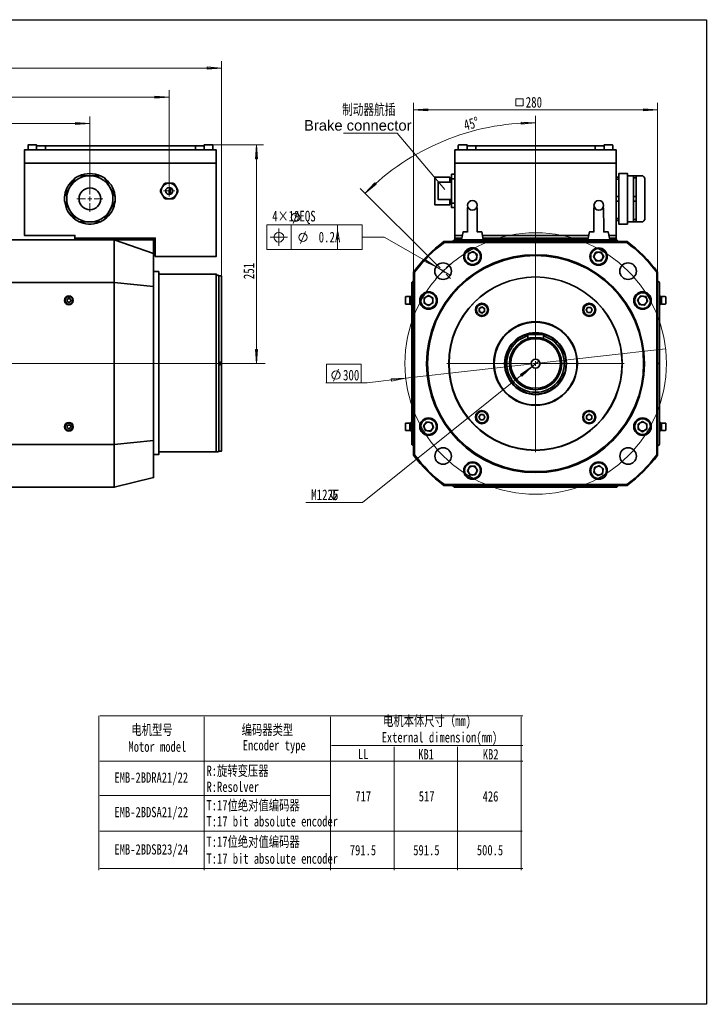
# Model space of a CAD drawing. Header units: millimetres. Extents: x 0 to 16.2, y 0 to 11.1.
# Tile 2 of 2: x 8.5 to 16.2, y 0 to 11.1. Entities that reach past the tile are written whole.
import ezdxf

# ---------------------------------------------------------------- set-up
doc = ezdxf.new("R2010")
doc.units = ezdxf.units.MM
doc.styles.add('PDF Helvetica', font='arial.ttf')
doc.styles.add('PDF HYSWLongFangSong', font='hyswlongfangsong.ttf')
doc.styles.add('PDF 汉仪长仿宋体', font='hyswlongfangsong.ttf')

msp = doc.modelspace()

# ---------------------------------------------------------------- linework, layer by layer
for p, q in [((0, 11.113), (16.215, 11.113)), ((16.215, 11.113), (16.215, -0.004)), ((16.215, -0.004), (0, -0.004))]:
    msp.add_line(p, q)
at = {"color": 7, "lineweight": 18}
for points in [[(2.951, 10.567), (10.742, 10.567)], [(10.742, 8.219), (10.742, 10.646)], [(2.951, 10.239), (4.329, 10.239), (10.151, 10.239)], [(10.151, 9.243), (10.151, 10.318)], [(12.908, 8.264), (12.908, 10.174)], [(15.665, 8.264), (15.665, 10.174)], [(9.256, 9.237), (9.256, 10.019)], [(15.665, 10.094), (12.908, 10.094)], [(14.287, 8.232), (14.287, 10.028)], [(9.256, 9.94), (4.329, 9.94), (3.914, 9.94)], [(12.118, 9.831), (12.724, 9.831), (13.263, 9.197)], [(10.636, 9.701), (11.214, 9.701)], [(11.135, 7.231), (11.135, 9.701)], [(9.256, 9.14), (9.256, 9.239)], [(10.151, 9.229), (10.151, 9.244)], [(10.102, 9.18), (10.087, 9.18)], [(10.126, 9.179), (10.151, 9.179), (10.151, 9.204)], [(10.175, 9.179), (10.151, 9.179), (10.151, 9.154)], [(10.151, 9.131), (10.151, 9.116)], [(10.201, 9.18), (10.215, 9.18)], [(13.16, 8.358), (12.308, 9.208)], [(9.207, 9.091), (9.108, 9.091)], [(9.231, 9.09), (9.256, 9.09), (9.256, 9.115)], [(9.279, 9.09), (9.256, 9.09), (9.256, 9.065)], [(9.256, 9.042), (9.256, 8.944)], [(9.305, 9.091), (9.403, 9.091)], [(11.55, 8.813), (11.604, 8.949)], [(12.328, 8.796), (11.253, 8.796), (11.253, 8.519), (12.328, 8.519)], [(12.051, 8.796), (12.051, 8.519)], [(12.051, 8.796), (12.051, 8.519)], [(12.328, 8.796), (12.328, 8.519)], [(11.389, 8.561), (11.389, 8.756)], [(11.635, 8.587), (11.688, 8.721)], [(11.292, 8.658), (11.486, 8.658)], [(13.324, 8.228), (13.163, 8.321), (12.578, 8.658), (12.328, 8.658)], [(13.209, 8.31), (13.16, 8.358)], [(13.278, 8.31), (13.327, 8.358)], [(13.209, 8.24), (13.16, 8.191)], [(13.225, 8.257), (13.243, 8.274), (13.225, 8.292)], [(13.26, 8.292), (13.243, 8.274), (13.26, 8.257)], [(13.278, 8.24), (13.327, 8.191)], [(14.287, 7.28), (14.287, 8.232)], [(15.754, 7.397), (12.819, 7.064), (12.387, 7.014), (11.921, 7.014)], [(2.632, 7.231), (11.235, 7.231)], [(14.326, 7.261), (14.247, 7.199), (12.335, 5.662), (11.693, 5.662)], [(14.238, 7.231), (13.286, 7.231)], [(14.263, 7.231), (14.287, 7.231), (14.287, 7.256)], [(14.311, 7.231), (14.287, 7.231), (14.287, 7.206)], [(14.337, 7.231), (15.289, 7.231)], [(12.007, 7.032), (12.061, 7.168)], [(14.287, 7.182), (14.287, 6.23)], [(11.953, 5.8), (12.062, 5.8)], [(12.008, 5.8), (12.008, 5.69), (11.967, 5.757)], [(12.049, 5.757), (12.008, 5.69)]]:
    msp.add_lwpolyline(points, dxfattribs=at)
for points in [[(10.742, 10.567), (10.581, 10.556), (10.581, 10.579)], [(10.151, 10.239), (9.99, 10.228), (9.99, 10.251)], [(14.146, 10.139), (14.146, 10.221), (14.064, 10.221), (14.064, 10.139)], [(12.908, 10.094), (13.069, 10.107), (13.069, 10.083)], [(15.665, 10.094), (15.504, 10.083), (15.504, 10.107)], [(9.256, 9.94), (9.094, 9.928), (9.094, 9.951)], [(14.287, 9.949), (14.126, 9.932), (14.126, 9.956)], [(11.135, 9.701), (11.147, 9.54), (11.124, 9.54)], [(12.364, 9.153), (12.474, 9.272), (12.489, 9.254)], [(11.529, 8.519), (11.529, 8.796), (11.253, 8.796), (11.253, 8.519)], [(12.328, 8.519), (12.328, 8.796)], [(13.163, 8.321), (13.029, 8.411), (13.017, 8.392)], [(11.135, 7.231), (11.124, 7.39), (11.147, 7.39)], [(11.928, 7.014), (11.928, 7.225), (12.317, 7.225), (12.317, 7.014)], [(14.247, 7.199), (14.115, 7.107), (14.131, 7.089)], [(12.819, 7.064), (12.658, 7.057), (12.661, 7.033)]]:
    msp.add_lwpolyline(points, close=True, dxfattribs=at)
at = {"color": 7, "lineweight": 35}
for points in [[(8.753, 9.69), (8.654, 9.69), (8.654, 9.642), (8.654, 9.693), (8.654, 9.694), (8.654, 9.696), (8.653, 9.697), (8.653, 9.699), (8.651, 9.7), (8.65, 9.7), (8.649, 9.7), (8.647, 9.701), (8.644, 9.701), (8.637, 9.701), (8.628, 9.701), (8.617, 9.701), (8.604, 9.701), (8.592, 9.701), (8.581, 9.701), (8.572, 9.701), (8.565, 9.701), (8.564, 9.701), (8.562, 9.7), (8.561, 9.7), (8.56, 9.7), (8.558, 9.699), (8.557, 9.697), (8.557, 9.696), (8.557, 9.694), (8.557, 9.693), (8.557, 9.642)], [(8.753, 9.642), (8.753, 9.69), (10.446, 9.69)], [(10.446, 9.642), (10.446, 9.69), (10.544, 9.69), (10.544, 9.642), (10.544, 9.693), (10.544, 9.694), (10.544, 9.696), (10.546, 9.697), (10.547, 9.699), (10.547, 9.7), (10.549, 9.7), (10.55, 9.7), (10.551, 9.701), (10.553, 9.701), (10.558, 9.701), (10.567, 9.701), (10.578, 9.701), (10.589, 9.701), (10.601, 9.701), (10.614, 9.701), (10.624, 9.701), (10.631, 9.701), (10.635, 9.701), (10.636, 9.701), (10.637, 9.7), (10.639, 9.7), (10.64, 9.7), (10.64, 9.699), (10.642, 9.697), (10.642, 9.696), (10.643, 9.694), (10.643, 9.693), (10.643, 9.642)], [(13.613, 9.69), (13.514, 9.69), (13.514, 9.642), (13.514, 9.693), (13.514, 9.694), (13.514, 9.696), (13.513, 9.697), (13.513, 9.699), (13.511, 9.7), (13.51, 9.7), (13.508, 9.7), (13.507, 9.701), (13.503, 9.701), (13.496, 9.701), (13.486, 9.701), (13.475, 9.701), (13.463, 9.701), (13.45, 9.701), (13.439, 9.701), (13.431, 9.701), (13.425, 9.701), (13.424, 9.701), (13.422, 9.7), (13.421, 9.7), (13.419, 9.7), (13.418, 9.699), (13.417, 9.697), (13.417, 9.696), (13.415, 9.694), (13.415, 9.693), (13.415, 9.642)], [(14.961, 9.642), (14.961, 9.69), (13.613, 9.69), (13.613, 9.642)], [(15.158, 9.642), (15.158, 9.693), (15.158, 9.694), (15.157, 9.696), (15.157, 9.697), (15.156, 9.699), (15.154, 9.7), (15.153, 9.7), (15.151, 9.7), (15.15, 9.701), (15.149, 9.701), (15.142, 9.701), (15.133, 9.701), (15.122, 9.701), (15.11, 9.701), (15.097, 9.701), (15.086, 9.701), (15.076, 9.701), (15.071, 9.701), (15.067, 9.701), (15.065, 9.7), (15.064, 9.7), (15.063, 9.7), (15.061, 9.699), (15.061, 9.697), (15.06, 9.696), (15.06, 9.694), (15.06, 9.693), (15.06, 9.642), (15.06, 9.69), (14.961, 9.69)], [(15.114, 8.678), (15.178, 8.678), (15.182, 8.678), (15.185, 8.678), (15.189, 8.678), (15.192, 8.678), (15.194, 8.678), (15.196, 8.678), (15.197, 8.678), (15.197, 9.494), (15.196, 9.494), (15.194, 9.494), (15.192, 9.494), (15.189, 9.494), (15.185, 9.494), (15.182, 9.494), (15.178, 9.494), (13.396, 9.494), (13.392, 9.494), (13.389, 9.494), (13.385, 9.494), (13.382, 9.494), (13.379, 9.494), (13.378, 9.494), (13.376, 9.494), (13.376, 9.543), (13.376, 9.642), (13.378, 9.642), (13.379, 9.642), (13.382, 9.642), (13.385, 9.642), (13.389, 9.642), (13.392, 9.642), (13.396, 9.642), (15.178, 9.642), (15.182, 9.642), (15.185, 9.642), (15.189, 9.642), (15.192, 9.642), (15.194, 9.642), (15.196, 9.642), (15.197, 9.642), (15.197, 9.543), (15.197, 9.494), (15.196, 9.494), (15.194, 9.494), (15.192, 9.494), (15.189, 9.494), (15.185, 9.494), (15.182, 9.494), (15.178, 9.494), (13.396, 9.494), (13.392, 9.494), (13.389, 9.494), (13.385, 9.494), (13.382, 9.494), (13.379, 9.494), (13.378, 9.494), (13.376, 9.494), (13.376, 8.678), (13.378, 8.678), (13.379, 8.678), (13.382, 8.678), (13.385, 8.678), (13.389, 8.678), (13.392, 8.678), (13.396, 8.678), (13.46, 8.678)], [(9.371, 9.351), (9.347, 9.361), (9.318, 9.369), (9.286, 9.374), (9.256, 9.376), (9.224, 9.374), (9.193, 9.369), (9.162, 9.361), (9.139, 9.351)], [(13.376, 8.992), (13.338, 8.992), (13.338, 8.993), (13.338, 8.994), (13.338, 8.997), (13.338, 9), (13.338, 9.004), (13.338, 9.007), (13.338, 9.011), (13.338, 9.042), (13.338, 9.043), (13.338, 9.044), (13.338, 9.047), (13.338, 9.05), (13.338, 9.053), (13.338, 9.057), (13.338, 9.061), (13.338, 9.297), (13.338, 9.301), (13.338, 9.304), (13.338, 9.308), (13.338, 9.311), (13.338, 9.314), (13.338, 9.315), (13.338, 9.317), (13.338, 9.347), (13.338, 9.351), (13.338, 9.354), (13.338, 9.358), (13.338, 9.361), (13.338, 9.364), (13.338, 9.365), (13.338, 9.367), (13.376, 9.367)], [(15.325, 8.829), (15.394, 8.829), (15.424, 8.829), (15.483, 8.829), (15.497, 8.832), (15.511, 8.842), (15.519, 8.856), (15.522, 8.871), (15.522, 8.881), (15.522, 8.89), (15.522, 8.903), (15.522, 8.918), (15.522, 8.936), (15.522, 8.957), (15.522, 8.979), (15.522, 9.004), (15.522, 9.031), (15.522, 9.057), (15.522, 9.083), (15.522, 9.108), (15.522, 9.133), (15.522, 9.156), (15.522, 9.178), (15.522, 9.214), (15.522, 9.243), (15.522, 9.265), (15.522, 9.282), (15.522, 9.296), (15.522, 9.306), (15.522, 9.311), (15.522, 9.31), (15.519, 9.325), (15.511, 9.339), (15.497, 9.349), (15.483, 9.351), (15.424, 9.351), (15.394, 9.351), (15.325, 9.351)], [(15.394, 9.326), (15.394, 9.351)], [(15.424, 9.326), (15.424, 9.351)], [(9.087, 9.321), (9.079, 9.315), (9.056, 9.294), (9.035, 9.272), (9.017, 9.247), (9, 9.219), (8.987, 9.19), (8.978, 9.161), (8.972, 9.129), (8.971, 9.121)], [(9.539, 9.121), (9.537, 9.129), (9.532, 9.161), (9.522, 9.19), (9.51, 9.219), (9.494, 9.247), (9.475, 9.272), (9.454, 9.294), (9.431, 9.315), (9.424, 9.321)], [(13.318, 9.278), (13.318, 9.293), (13.318, 9.308), (13.318, 9.319), (13.318, 9.328), (13.318, 9.333), (13.318, 9.335), (13.15, 9.335), (13.15, 9.333), (13.15, 9.328), (13.15, 9.319), (13.15, 9.308), (13.15, 9.293), (13.15, 9.276), (13.15, 9.257), (13.15, 9.236), (13.15, 9.214), (13.15, 9.19), (13.15, 9.168), (13.15, 9.144), (13.15, 9.122), (13.15, 9.101), (13.15, 9.082), (13.15, 9.064), (13.15, 9.05), (13.15, 9.039), (13.15, 9.029), (13.15, 9.025), (13.15, 9.022), (13.318, 9.022), (13.318, 9.025), (13.318, 9.029), (13.318, 9.039), (13.318, 9.05), (13.318, 9.064), (13.318, 9.081)], [(13.338, 9.278), (13.189, 9.278), (13.189, 9.274), (13.189, 9.267), (13.189, 9.257), (13.189, 9.243), (13.189, 9.228), (13.189, 9.211), (13.189, 9.193), (13.189, 9.175), (13.189, 9.156), (13.189, 9.139), (13.189, 9.122), (13.189, 9.108), (13.189, 9.096), (13.189, 9.087), (13.189, 9.082), (13.189, 9.081), (13.338, 9.081)], [(13.338, 9.326), (13.318, 9.326)], [(13.376, 9.317), (13.338, 9.317)], [(15.226, 9.336), (15.197, 9.336)], [(15.226, 9.311), (15.197, 9.311)], [(10.156, 9.218), (10.153, 9.207), (10.151, 9.185), (10.151, 9.162), (10.156, 9.14)], [(10.16, 9.218), (10.156, 9.201), (10.154, 9.179), (10.156, 9.157), (10.16, 9.14)], [(10.169, 9.144), (10.169, 9.146), (10.167, 9.168), (10.167, 9.19), (10.169, 9.211), (10.169, 9.214)], [(15.226, 9.117), (15.197, 9.117)], [(15.424, 9.117), (15.424, 9.065), (15.394, 9.065), (15.394, 9.117)], [(8.971, 9.061), (8.975, 9.036), (8.983, 9.006), (8.993, 8.976), (9.008, 8.947), (9.025, 8.921), (9.044, 8.897), (9.068, 8.875), (9.087, 8.86)], [(9.424, 8.86), (9.443, 8.875), (9.465, 8.897), (9.485, 8.921), (9.503, 8.947), (9.517, 8.976), (9.528, 9.006), (9.535, 9.036), (9.539, 9.061)], [(13.318, 9.032), (13.338, 9.032)], [(13.376, 9.042), (13.338, 9.042)], [(15.197, 9.065), (15.226, 9.065)], [(15.394, 9.065), (15.394, 8.96), (15.394, 8.856), (15.424, 8.856), (15.424, 8.96), (15.424, 9.065)], [(13.521, 8.996), (13.519, 8.994), (13.519, 8.987), (13.519, 8.975), (13.519, 8.961), (13.519, 8.947), (13.519, 8.933), (13.519, 8.919), (13.519, 8.892), (13.519, 8.86), (13.518, 8.829), (13.518, 8.799), (13.518, 8.769), (13.517, 8.74), (13.517, 8.726), (13.517, 8.715)], [(13.628, 8.943), (13.628, 8.958), (13.628, 8.971), (13.628, 8.979), (13.626, 8.986), (13.626, 8.989)], [(13.679, 8.717), (13.676, 8.717), (13.669, 8.717), (13.658, 8.717), (13.643, 8.717), (13.638, 8.717), (13.632, 8.717), (13.629, 8.717), (13.629, 8.725), (13.629, 8.739), (13.629, 8.753), (13.629, 8.767), (13.628, 8.794), (13.628, 8.825), (13.628, 8.857), (13.628, 8.886), (13.628, 8.915), (13.628, 8.943), (13.628, 8.957), (13.628, 8.968), (13.628, 8.972), (13.626, 8.974)], [(14.947, 8.996), (14.947, 8.994), (14.946, 8.987), (14.946, 8.975), (14.946, 8.961), (14.946, 8.947), (14.946, 8.933), (14.946, 8.919), (14.946, 8.892), (14.946, 8.86), (14.946, 8.829), (14.946, 8.799), (14.944, 8.769), (14.944, 8.74), (14.944, 8.726), (14.944, 8.715)], [(15.054, 8.943), (15.054, 8.958), (15.054, 8.971), (15.054, 8.979), (15.054, 8.986), (15.053, 8.989)], [(15.107, 8.717), (15.104, 8.717), (15.097, 8.717), (15.086, 8.717), (15.071, 8.717), (15.065, 8.717), (15.058, 8.717), (15.057, 8.717), (15.057, 8.725), (15.057, 8.739), (15.056, 8.753), (15.056, 8.767), (15.056, 8.794), (15.056, 8.825), (15.056, 8.857), (15.054, 8.886), (15.054, 8.915), (15.054, 8.943), (15.054, 8.957), (15.054, 8.968), (15.054, 8.972), (15.054, 8.974), (15.053, 8.974)], [(9.139, 8.829), (9.147, 8.826), (9.178, 8.815), (9.208, 8.808), (9.239, 8.806), (9.271, 8.806), (9.301, 8.808), (9.333, 8.815), (9.362, 8.826), (9.371, 8.829)], [(13.628, 8.828), (13.628, 8.838)], [(15.056, 8.828), (15.056, 8.838)], [(15.226, 8.869), (15.197, 8.869)], [(15.197, 8.844), (15.226, 8.844)], [(15.394, 8.829), (15.394, 8.856)], [(15.424, 8.829), (15.424, 8.856)], [(13.376, 8.678), (13.376, 8.647), (13.454, 8.647), (13.396, 8.647)], [(13.517, 8.721), (13.468, 8.717), (13.45, 8.631), (13.45, 8.629), (13.451, 8.629), (13.451, 8.628), (13.453, 8.628)], [(13.468, 8.717), (13.469, 8.717), (13.476, 8.717), (13.489, 8.717), (13.503, 8.717), (13.506, 8.717), (13.511, 8.717)], [(13.514, 8.717), (13.517, 8.717)], [(13.694, 8.628), (13.696, 8.628), (13.696, 8.629), (13.696, 8.631), (13.679, 8.717), (13.629, 8.721)], [(13.688, 8.678), (14.886, 8.678)], [(14.944, 8.721), (14.894, 8.717), (14.878, 8.631), (14.878, 8.629), (14.878, 8.628), (14.879, 8.628), (14.881, 8.628)], [(14.894, 8.717), (14.897, 8.717), (14.904, 8.717), (14.915, 8.717), (14.931, 8.717), (14.933, 8.717), (14.938, 8.717)], [(14.942, 8.717), (14.944, 8.717)], [(15.121, 8.628), (15.122, 8.628), (15.122, 8.629), (15.124, 8.629), (15.124, 8.631), (15.107, 8.717), (15.057, 8.721)], [(15.178, 8.647), (15.119, 8.647), (15.197, 8.647), (15.197, 8.678)], [(9.993, 8.628), (9.992, 8.628), (9.99, 8.628), (9.987, 8.628), (9.985, 8.628), (9.981, 8.628), (9.978, 8.628), (9.974, 8.628), (9.531, 8.628), (8.187, 8.628), (8.187, 8.146), (8.187, 6.315), (8.187, 5.833), (5.235, 5.833), (5.235, 6.317)], [(8.187, 6.315), (9.531, 6.315), (9.531, 8.146), (9.974, 8.1), (9.974, 8.472), (9.531, 8.628), (9.531, 8.146), (8.187, 8.146)], [(9.087, 8.647), (9.087, 8.628)], [(9.974, 8.647), (9.107, 8.647)], [(9.974, 8.472), (9.974, 8.628)], [(13.257, 8.599), (13.253, 8.608), (13.206, 8.571), (13.158, 8.532), (13.113, 8.49), (13.069, 8.449), (13.026, 8.404), (12.986, 8.358), (12.946, 8.313), (12.908, 8.264), (12.919, 8.261)], [(13.253, 8.608), (15.321, 8.608)], [(13.354, 8.608), (13.374, 8.628), (13.371, 8.628), (13.351, 8.608)], [(15.222, 8.608), (15.203, 8.628), (15.2, 8.628), (13.374, 8.628)], [(13.376, 8.647), (13.376, 8.628)], [(13.918, 8.608), (13.917, 8.608)], [(14.067, 8.608), (14.065, 8.608)], [(14.508, 8.608), (14.508, 8.608)], [(14.657, 8.608), (14.656, 8.608)], [(15.197, 8.647), (15.197, 8.628)], [(15.2, 8.628), (15.219, 8.608)], [(15.317, 8.599), (15.321, 8.608), (15.368, 8.571), (15.415, 8.532), (15.461, 8.49), (15.504, 8.449), (15.547, 8.404), (15.588, 8.358), (15.628, 8.313), (15.665, 8.264), (15.656, 8.261)], [(9.974, 6.203), (10.033, 6.203), (10.033, 6.204), (10.033, 6.208), (10.033, 6.213), (10.033, 6.306), (10.033, 6.31), (10.033, 6.315), (10.033, 6.324), (10.033, 6.333), (10.033, 6.346), (10.033, 6.358), (10.033, 6.374), (10.033, 6.389), (10.033, 7.083), (10.033, 7.119), (10.033, 7.156), (10.033, 7.192), (10.033, 7.229), (10.033, 7.265), (10.033, 7.301), (10.033, 7.339), (10.033, 7.375), (10.033, 8.071), (10.033, 8.086), (10.033, 8.1), (10.033, 8.114), (10.033, 8.126), (10.033, 8.136), (10.033, 8.144), (10.033, 8.151), (10.033, 8.154), (10.033, 8.258), (10.033, 8.263), (10.033, 8.267), (10.033, 8.268), (10.033, 8.269), (9.974, 8.269)], [(10.033, 6.232), (10.682, 6.232), (10.682, 6.233), (10.682, 6.236), (10.682, 6.244), (10.682, 6.256), (10.682, 6.269), (10.682, 6.286), (10.682, 6.307), (10.682, 6.331), (10.682, 6.358), (10.682, 6.389), (10.682, 6.421), (10.682, 6.457), (10.682, 6.496), (10.682, 6.538), (10.682, 6.581), (10.682, 6.626), (10.682, 6.674), (10.682, 6.724), (10.682, 6.775), (10.682, 6.828), (10.682, 6.883), (10.682, 6.939), (10.682, 6.996), (10.682, 7.053), (10.682, 7.111), (10.682, 7.169), (10.682, 7.229), (10.682, 7.288), (10.682, 7.347), (10.682, 7.406), (10.682, 7.463), (10.682, 7.519), (10.682, 7.576), (10.682, 7.631), (10.682, 7.685), (10.682, 7.736), (10.682, 7.786), (10.682, 7.835), (10.682, 7.881), (10.682, 7.925), (10.682, 7.967), (10.682, 8.006), (10.682, 8.042), (10.682, 8.076), (10.682, 8.107), (10.682, 8.135), (10.682, 8.16), (10.682, 8.181), (10.682, 8.199), (10.682, 8.214), (10.682, 8.226), (10.682, 8.233), (10.682, 8.239), (10.682, 8.24), (10.033, 8.24)], [(10.699, 8.229), (10.693, 8.229), (10.687, 8.225), (10.683, 8.221), (10.682, 8.214)], [(10.696, 6.232), (10.701, 6.232), (10.707, 6.235), (10.711, 6.24), (10.711, 6.246), (10.711, 6.242), (10.712, 6.242), (10.717, 6.242), (10.721, 6.242), (10.726, 6.242), (10.732, 6.242), (10.737, 6.242), (10.74, 6.242), (10.742, 6.242), (10.742, 7.231), (10.742, 8.219), (10.74, 8.219), (10.737, 8.219), (10.732, 8.219), (10.726, 8.219), (10.721, 8.219), (10.717, 8.219), (10.712, 8.219), (10.711, 8.219), (10.711, 8.214), (10.711, 8.221), (10.707, 8.225), (10.701, 8.229), (10.696, 8.229)], [(12.908, 6.197), (12.908, 8.264)], [(15.665, 8.264), (15.665, 6.197)], [(10.711, 6.246), (10.711, 6.247), (10.711, 6.253), (10.711, 6.263), (10.711, 6.275), (10.711, 6.29), (10.711, 6.31), (10.711, 6.333), (10.711, 6.358), (10.711, 6.388), (10.711, 6.421), (10.711, 6.456), (10.711, 6.493), (10.711, 6.535), (10.711, 6.578), (10.711, 6.624), (10.711, 6.671), (10.711, 6.721), (10.711, 6.772), (10.711, 6.826), (10.711, 6.882), (10.711, 6.938), (10.711, 6.994), (10.711, 7.053), (10.711, 7.111), (10.711, 7.171), (10.711, 7.231), (10.711, 7.29), (10.711, 7.349), (10.711, 7.408), (10.711, 7.465), (10.711, 7.524), (10.711, 7.579), (10.711, 7.635), (10.711, 7.688), (10.711, 7.739), (10.711, 7.789), (10.711, 7.838), (10.711, 7.883), (10.711, 7.926), (10.711, 7.967), (10.711, 8.006), (10.711, 8.04), (10.711, 8.072), (10.711, 8.101), (10.711, 8.128), (10.711, 8.15), (10.711, 8.169), (10.711, 8.186), (10.711, 8.199), (10.711, 8.207), (10.711, 8.213), (10.711, 8.214)], [(12.908, 8.165), (12.889, 8.146), (12.889, 8.143), (12.889, 7.231), (12.908, 7.231), (12.889, 7.231), (12.889, 6.317)], [(12.889, 8.143), (12.908, 8.163)], [(15.665, 8.163), (15.685, 8.143), (15.685, 8.146), (15.665, 8.165)], [(15.685, 8.143), (15.685, 7.231), (15.665, 7.231), (15.685, 7.231), (15.685, 6.317)], [(8.187, 5.833), (9.531, 5.833), (9.531, 6.315), (9.974, 6.361), (9.974, 8.1)], [(12.879, 7.983), (12.867, 7.983)], [(12.867, 7.904), (12.879, 7.904)], [(12.889, 7.993), (12.879, 7.993), (12.879, 7.989), (12.879, 7.983), (12.879, 7.974), (12.879, 7.961), (12.879, 7.949), (12.879, 7.935), (12.879, 7.922), (12.879, 7.911), (12.879, 7.903), (12.879, 7.897), (12.879, 7.894), (12.889, 7.894)], [(15.685, 7.894), (15.694, 7.894), (15.694, 7.896), (15.694, 7.899), (15.694, 7.907), (15.694, 7.917), (15.694, 7.929), (15.694, 7.942), (15.694, 7.956), (15.694, 7.968), (15.694, 7.978), (15.694, 7.986), (15.694, 7.992), (15.694, 7.993), (15.685, 7.993)], [(15.707, 7.983), (15.694, 7.983)], [(15.694, 7.904), (15.707, 7.904)], [(12.908, 7.6), (12.908, 7.599)], [(14.199, 7.56), (14.204, 7.565), (14.206, 7.565), (14.211, 7.565), (14.219, 7.565), (14.232, 7.565), (14.246, 7.565), (14.261, 7.565), (14.278, 7.565), (14.296, 7.565), (14.313, 7.565), (14.328, 7.565), (14.342, 7.565), (14.354, 7.565), (14.363, 7.565), (14.368, 7.565), (14.369, 7.565), (14.375, 7.56)], [(14.375, 7.513), (14.375, 7.56), (14.374, 7.56), (14.368, 7.56), (14.358, 7.56), (14.346, 7.56), (14.331, 7.56), (14.314, 7.56), (14.296, 7.56), (14.278, 7.56), (14.26, 7.56), (14.243, 7.56), (14.228, 7.56), (14.215, 7.56), (14.206, 7.56), (14.2, 7.56), (14.199, 7.56), (14.199, 7.513)], [(15.665, 7.599), (15.665, 7.6)], [(12.908, 7.453), (12.908, 7.451)], [(14.199, 7.543), (14.186, 7.539), (14.154, 7.526), (14.125, 7.511), (14.096, 7.493), (14.069, 7.472), (14.046, 7.447), (14.024, 7.421), (14.006, 7.393), (13.99, 7.363), (13.978, 7.331), (13.969, 7.297), (13.964, 7.264), (13.963, 7.231), (13.964, 7.196), (13.969, 7.163), (13.978, 7.131), (13.99, 7.099), (14.006, 7.068), (14.024, 7.039), (14.046, 7.013), (14.069, 6.989), (14.096, 6.968), (14.125, 6.949), (14.154, 6.933), (14.186, 6.921), (14.219, 6.913), (14.253, 6.907), (14.287, 6.906), (14.321, 6.907), (14.354, 6.913), (14.388, 6.921), (14.419, 6.933), (14.449, 6.949), (14.478, 6.968), (14.504, 6.989), (14.528, 7.013), (14.55, 7.039), (14.568, 7.068), (14.583, 7.099), (14.596, 7.131), (14.604, 7.163), (14.61, 7.196), (14.611, 7.231), (14.61, 7.264), (14.604, 7.297), (14.596, 7.331), (14.583, 7.363), (14.568, 7.393), (14.55, 7.421), (14.528, 7.447), (14.504, 7.472), (14.478, 7.493), (14.449, 7.511), (14.419, 7.526), (14.388, 7.539), (14.375, 7.543)], [(15.665, 7.451), (15.665, 7.453)], [(12.908, 7.01), (12.908, 7.008)], [(15.665, 7.008), (15.665, 7.01)], [(12.908, 6.861), (12.908, 6.861)], [(15.665, 6.861), (15.665, 6.861)], [(12.889, 6.565), (12.879, 6.565), (12.879, 6.561), (12.879, 6.554), (12.879, 6.544), (12.879, 6.532), (12.879, 6.519), (12.879, 6.506), (12.879, 6.493), (12.879, 6.482), (12.879, 6.474), (12.879, 6.469), (12.879, 6.468), (12.889, 6.468)], [(15.685, 6.468), (15.694, 6.468), (15.694, 6.471), (15.694, 6.478), (15.694, 6.488), (15.694, 6.499), (15.694, 6.513), (15.694, 6.525), (15.694, 6.539), (15.694, 6.55), (15.694, 6.558), (15.694, 6.564), (15.694, 6.565), (15.685, 6.565)], [(12.879, 6.556), (12.867, 6.556)], [(12.867, 6.478), (12.879, 6.478)], [(15.707, 6.556), (15.694, 6.556)], [(15.694, 6.478), (15.707, 6.478)], [(9.974, 6.361), (9.974, 5.943), (9.531, 5.833)], [(10.682, 6.246), (10.683, 6.24), (10.687, 6.235), (10.693, 6.232), (10.699, 6.232)], [(12.908, 6.297), (12.889, 6.317), (12.889, 6.315), (12.908, 6.296)], [(15.665, 6.296), (15.685, 6.315), (15.685, 6.317), (15.665, 6.297)], [(13.253, 5.853), (13.206, 5.89), (13.158, 5.929), (13.113, 5.969), (13.069, 6.013), (13.026, 6.057), (12.986, 6.101), (12.946, 6.149), (12.908, 6.197), (12.919, 6.2)], [(15.656, 6.2), (15.665, 6.197), (15.628, 6.149), (15.588, 6.101), (15.547, 6.057), (15.504, 6.013), (15.461, 5.969), (15.415, 5.929), (15.368, 5.89), (15.321, 5.853)], [(15.317, 5.863), (15.321, 5.853), (13.253, 5.853), (13.257, 5.863)], [(13.351, 5.853), (13.371, 5.833), (13.374, 5.833), (15.2, 5.833)], [(13.354, 5.853), (13.374, 5.833)], [(13.917, 5.853), (13.918, 5.853)], [(14.065, 5.853), (14.067, 5.853)], [(14.508, 5.853), (14.508, 5.853)], [(14.656, 5.853), (14.657, 5.853)], [(15.219, 5.853), (15.2, 5.833), (15.203, 5.833), (15.222, 5.853)]]:
    msp.add_lwpolyline(points, dxfattribs=at)
for points in [[(10.662, 8.44), (10.667, 8.44), (10.669, 8.44), (10.674, 8.44), (10.676, 8.44), (10.679, 8.44), (10.681, 8.44), (10.682, 8.44), (10.682, 9.494), (10.681, 9.494), (10.679, 9.494), (10.676, 9.494), (10.674, 9.494), (10.669, 9.494), (10.667, 9.494), (10.662, 9.494), (8.536, 9.494), (8.533, 9.494), (8.529, 9.494), (8.525, 9.494), (8.522, 9.494), (8.521, 9.494), (8.518, 9.494), (8.517, 9.494), (8.518, 9.494), (8.521, 9.494), (8.522, 9.494), (8.525, 9.494), (8.529, 9.494), (8.533, 9.494), (8.536, 9.494), (10.662, 9.494), (10.667, 9.494), (10.669, 9.494), (10.674, 9.494), (10.676, 9.494), (10.679, 9.494), (10.681, 9.494), (10.682, 9.494), (10.682, 9.543), (10.682, 9.642), (10.681, 9.642), (10.679, 9.642), (10.676, 9.642), (10.674, 9.642), (10.669, 9.642), (10.667, 9.642), (10.662, 9.642), (8.536, 9.642), (8.533, 9.642), (8.529, 9.642), (8.525, 9.642), (8.522, 9.642), (8.521, 9.642), (8.518, 9.642), (8.517, 9.642), (8.517, 9.543), (8.517, 9.494), (8.517, 8.678), (8.518, 8.678), (8.521, 8.678), (8.522, 8.678), (8.525, 8.678), (8.529, 8.678), (8.533, 8.678), (8.536, 8.678), (9.087, 8.678), (9.087, 8.647), (9.993, 8.647), (9.993, 8.44)], [(9.135, 9.351), (9.256, 9.351), (9.376, 9.351), (9.421, 9.326), (9.481, 9.221), (9.542, 9.117), (9.542, 9.065), (9.481, 8.96), (9.421, 8.856), (9.376, 8.829), (9.256, 8.829), (9.135, 8.829), (9.09, 8.856), (9.029, 8.96), (8.968, 9.065), (8.968, 9.117), (9.029, 9.221), (9.09, 9.326)], [(15.325, 8.806), (15.325, 8.808), (15.325, 8.815), (15.325, 8.826), (15.325, 8.839), (15.325, 8.856), (15.325, 8.875), (15.325, 8.897), (15.325, 8.921), (15.325, 8.947), (15.325, 8.976), (15.325, 9.006), (15.325, 9.036), (15.325, 9.067), (15.325, 9.099), (15.325, 9.129), (15.325, 9.161), (15.325, 9.19), (15.325, 9.219), (15.325, 9.247), (15.325, 9.272), (15.325, 9.294), (15.325, 9.315), (15.325, 9.333), (15.325, 9.349), (15.325, 9.361), (15.325, 9.369), (15.325, 9.374), (15.325, 9.376), (15.226, 9.376), (15.226, 9.374), (15.226, 9.369), (15.226, 9.361), (15.226, 9.349), (15.226, 9.333), (15.226, 9.315), (15.226, 9.294), (15.226, 9.272), (15.226, 9.247), (15.226, 9.219), (15.226, 9.19), (15.226, 9.161), (15.226, 9.129), (15.226, 9.099), (15.226, 9.067), (15.226, 9.036), (15.226, 9.006), (15.226, 8.976), (15.226, 8.947), (15.226, 8.921), (15.226, 8.897), (15.226, 8.875), (15.226, 8.856), (15.226, 8.839), (15.226, 8.826), (15.226, 8.815), (15.226, 8.808), (15.226, 8.806)], [(10.094, 9.26), (10.11, 9.268), (10.151, 9.268), (10.192, 9.268), (10.207, 9.26), (10.228, 9.224), (10.249, 9.188), (10.249, 9.171), (10.228, 9.135), (10.207, 9.099), (10.192, 9.09), (10.151, 9.09), (10.11, 9.09), (10.094, 9.099), (10.074, 9.135), (10.053, 9.171), (10.053, 9.188), (10.074, 9.224)], [(15.394, 9.326), (15.394, 9.221), (15.394, 9.117), (15.424, 9.117), (15.424, 9.221), (15.424, 9.326)], [(15.317, 5.863), (15.364, 5.899), (15.41, 5.938), (15.454, 5.978), (15.497, 6.019), (15.539, 6.063), (15.579, 6.107), (15.618, 6.153), (15.656, 6.2), (15.656, 8.261), (15.618, 8.308), (15.579, 8.354), (15.539, 8.399), (15.497, 8.442), (15.454, 8.483), (15.41, 8.524), (15.364, 8.561), (15.317, 8.599), (13.257, 8.599), (13.21, 8.561), (13.164, 8.524), (13.119, 8.483), (13.076, 8.442), (13.035, 8.399), (12.994, 8.354), (12.956, 8.308), (12.919, 8.261), (12.919, 6.2), (12.956, 6.153), (12.994, 6.107), (13.035, 6.063), (13.076, 6.019), (13.119, 5.978), (13.164, 5.938), (13.21, 5.899), (13.257, 5.863)], [(13.693, 8.647), (14.881, 8.647)], [(13.567, 8.382), (13.522, 8.418), (13.531, 8.474), (13.583, 8.494), (13.628, 8.46), (13.619, 8.404)], [(13.593, 8.393), (13.599, 8.396), (13.604, 8.4), (13.61, 8.404), (13.614, 8.408), (13.617, 8.414), (13.621, 8.419), (13.622, 8.425), (13.624, 8.432), (13.624, 8.439), (13.624, 8.444), (13.622, 8.451), (13.621, 8.457), (13.618, 8.463), (13.614, 8.468), (13.61, 8.474), (13.606, 8.478), (13.6, 8.481), (13.594, 8.483), (13.589, 8.486), (13.582, 8.488), (13.575, 8.488), (13.569, 8.488), (13.563, 8.486), (13.557, 8.485), (13.551, 8.482), (13.546, 8.478), (13.54, 8.474), (13.536, 8.469), (13.532, 8.464), (13.529, 8.458), (13.528, 8.451), (13.526, 8.446), (13.526, 8.439), (13.526, 8.433), (13.528, 8.426), (13.529, 8.421), (13.532, 8.415), (13.536, 8.41), (13.54, 8.404), (13.544, 8.4), (13.55, 8.396), (13.556, 8.393), (13.561, 8.392), (13.568, 8.39), (13.575, 8.389), (13.581, 8.39), (13.588, 8.392)], [(14.942, 8.438), (14.969, 8.488), (15.026, 8.489), (15.056, 8.44), (15.028, 8.39), (14.971, 8.389)], [(15.04, 8.464), (15.038, 8.469), (15.033, 8.474), (15.028, 8.478), (15.022, 8.482), (15.017, 8.485), (15.011, 8.486), (15.004, 8.488), (14.997, 8.488), (14.992, 8.488), (14.985, 8.486), (14.979, 8.483), (14.974, 8.481), (14.968, 8.478), (14.964, 8.474), (14.96, 8.468), (14.956, 8.463), (14.953, 8.457), (14.951, 8.45), (14.95, 8.444), (14.95, 8.438), (14.95, 8.432), (14.951, 8.425), (14.954, 8.419), (14.957, 8.414), (14.96, 8.408), (14.964, 8.403), (14.969, 8.399), (14.975, 8.396), (14.981, 8.393), (14.988, 8.392), (14.993, 8.39), (15, 8.389), (15.006, 8.39), (15.013, 8.392), (15.018, 8.393), (15.024, 8.397), (15.029, 8.4), (15.035, 8.404), (15.039, 8.41), (15.042, 8.415), (15.044, 8.421), (15.046, 8.426), (15.047, 8.433), (15.049, 8.44), (15.047, 8.446), (15.046, 8.453), (15.044, 8.458)], [(9.037, 7.957), (9.04, 7.935), (9.021, 7.921), (9, 7.931), (8.999, 7.953), (9.017, 7.967)], [(9.031, 7.928), (9.032, 7.929), (9.035, 7.932), (9.036, 7.933), (9.037, 7.936), (9.037, 7.939), (9.039, 7.94), (9.039, 7.943), (9.039, 7.946), (9.037, 7.949), (9.037, 7.951), (9.036, 7.953), (9.035, 7.956), (9.033, 7.957), (9.032, 7.96), (9.029, 7.961), (9.026, 7.963), (9.025, 7.963), (9.022, 7.964), (9.019, 7.964), (9.017, 7.964), (9.014, 7.963), (9.012, 7.963), (9.01, 7.961), (9.007, 7.96), (9.006, 7.958), (9.004, 7.957), (9.003, 7.954), (9.001, 7.951), (9, 7.95), (9, 7.947), (8.999, 7.944), (8.999, 7.942), (9, 7.939), (9, 7.938), (9.001, 7.935), (9.003, 7.932), (9.004, 7.931), (9.007, 7.929), (9.008, 7.928), (9.011, 7.926), (9.014, 7.925), (9.015, 7.925), (9.018, 7.924), (9.021, 7.924), (9.024, 7.925), (9.026, 7.925), (9.028, 7.926)], [(12.818, 7.979), (12.818, 7.975), (12.818, 7.968), (12.818, 7.96), (12.818, 7.949), (12.818, 7.938), (12.818, 7.926), (12.818, 7.918), (12.818, 7.911), (12.818, 7.908), (12.818, 7.907), (12.818, 7.906), (12.818, 7.904), (12.819, 7.904), (12.819, 7.903), (12.821, 7.903), (12.822, 7.903), (12.824, 7.901), (12.867, 7.901), (12.867, 7.903), (12.867, 7.907), (12.867, 7.914), (12.867, 7.925), (12.867, 7.936), (12.867, 7.949), (12.867, 7.961), (12.867, 7.971), (12.867, 7.979), (12.867, 7.985), (12.867, 7.986), (12.824, 7.986), (12.822, 7.986), (12.821, 7.985), (12.819, 7.985), (12.819, 7.983), (12.818, 7.983), (12.818, 7.982), (12.818, 7.981)], [(13.079, 7.885), (13.029, 7.913), (13.029, 7.969), (13.078, 7.999), (13.128, 7.971), (13.128, 7.915)], [(13.104, 7.9), (13.099, 7.897), (13.092, 7.894), (13.086, 7.893), (13.079, 7.893), (13.072, 7.893), (13.067, 7.894), (13.06, 7.896), (13.054, 7.899), (13.049, 7.903), (13.044, 7.907), (13.04, 7.911), (13.036, 7.917), (13.033, 7.922), (13.031, 7.929), (13.029, 7.935), (13.029, 7.942), (13.029, 7.947), (13.031, 7.954), (13.032, 7.96), (13.035, 7.967), (13.039, 7.971), (13.043, 7.976), (13.047, 7.981), (13.053, 7.985), (13.058, 7.988), (13.065, 7.989), (13.071, 7.99), (13.078, 7.992), (13.083, 7.992), (13.09, 7.99), (13.096, 7.988), (13.103, 7.985), (13.108, 7.982), (13.113, 7.978), (13.117, 7.972), (13.121, 7.968), (13.124, 7.961), (13.126, 7.956), (13.126, 7.95), (13.128, 7.943), (13.128, 7.936), (13.126, 7.931), (13.124, 7.924), (13.121, 7.918), (13.118, 7.913), (13.114, 7.908), (13.11, 7.904)], [(15.439, 7.95), (15.474, 7.994), (15.531, 7.988), (15.551, 7.935), (15.517, 7.889), (15.46, 7.897)], [(15.542, 7.961), (15.539, 7.967), (15.535, 7.972), (15.531, 7.976), (15.526, 7.981), (15.521, 7.985), (15.515, 7.988), (15.508, 7.989), (15.503, 7.99), (15.496, 7.992), (15.489, 7.992), (15.483, 7.99), (15.476, 7.988), (15.471, 7.985), (15.465, 7.982), (15.461, 7.978), (15.457, 7.972), (15.453, 7.967), (15.45, 7.961), (15.449, 7.956), (15.447, 7.949), (15.446, 7.943), (15.446, 7.936), (15.447, 7.931), (15.45, 7.924), (15.453, 7.918), (15.456, 7.913), (15.46, 7.908), (15.465, 7.903), (15.471, 7.9), (15.476, 7.897), (15.482, 7.894), (15.489, 7.893), (15.494, 7.893), (15.501, 7.893), (15.507, 7.894), (15.514, 7.896), (15.519, 7.899), (15.525, 7.903), (15.529, 7.907), (15.535, 7.911), (15.538, 7.917), (15.54, 7.922), (15.543, 7.929), (15.544, 7.935), (15.544, 7.942), (15.544, 7.949), (15.543, 7.954)], [(15.757, 7.908), (15.757, 7.911), (15.757, 7.918), (15.757, 7.926), (15.757, 7.938), (15.757, 7.949), (15.757, 7.96), (15.757, 7.968), (15.757, 7.975), (15.757, 7.979), (15.756, 7.981), (15.756, 7.982), (15.756, 7.983), (15.754, 7.983), (15.754, 7.985), (15.753, 7.985), (15.751, 7.986), (15.75, 7.986), (15.707, 7.986), (15.707, 7.982), (15.707, 7.976), (15.707, 7.967), (15.707, 7.956), (15.707, 7.943), (15.707, 7.931), (15.707, 7.919), (15.707, 7.91), (15.707, 7.904), (15.707, 7.903), (15.707, 7.901), (15.75, 7.901), (15.751, 7.903), (15.753, 7.903), (15.754, 7.903), (15.754, 7.904), (15.756, 7.904), (15.756, 7.906), (15.756, 7.907)], [(13.682, 7.869), (13.711, 7.853), (13.711, 7.818), (13.682, 7.801), (13.651, 7.818), (13.651, 7.853)], [(13.711, 7.836), (13.711, 7.84), (13.71, 7.843), (13.708, 7.847), (13.707, 7.85), (13.704, 7.854), (13.703, 7.857), (13.7, 7.86), (13.696, 7.861), (13.693, 7.863), (13.689, 7.864), (13.685, 7.865), (13.682, 7.865), (13.678, 7.865), (13.674, 7.864), (13.669, 7.863), (13.667, 7.861), (13.664, 7.86), (13.661, 7.857), (13.658, 7.854), (13.656, 7.85), (13.654, 7.847), (13.653, 7.843), (13.653, 7.84), (13.651, 7.836), (13.653, 7.832), (13.653, 7.828), (13.654, 7.825), (13.656, 7.821), (13.658, 7.818), (13.661, 7.815), (13.664, 7.813), (13.667, 7.81), (13.669, 7.808), (13.674, 7.807), (13.678, 7.807), (13.682, 7.807), (13.685, 7.807), (13.689, 7.807), (13.693, 7.808), (13.696, 7.81), (13.7, 7.813), (13.703, 7.815), (13.704, 7.818), (13.707, 7.821), (13.708, 7.825), (13.71, 7.828), (13.711, 7.832)], [(14.926, 7.836), (14.91, 7.807), (14.875, 7.807), (14.858, 7.836), (14.875, 7.865), (14.91, 7.865)], [(14.893, 7.807), (14.896, 7.807), (14.9, 7.807), (14.904, 7.808), (14.907, 7.81), (14.91, 7.813), (14.914, 7.815), (14.915, 7.818), (14.918, 7.821), (14.919, 7.825), (14.921, 7.828), (14.922, 7.832), (14.922, 7.836), (14.922, 7.84), (14.921, 7.843), (14.919, 7.847), (14.918, 7.85), (14.915, 7.854), (14.914, 7.857), (14.91, 7.86), (14.907, 7.861), (14.904, 7.863), (14.9, 7.864), (14.896, 7.865), (14.893, 7.865), (14.889, 7.865), (14.885, 7.864), (14.881, 7.863), (14.878, 7.861), (14.875, 7.86), (14.871, 7.857), (14.869, 7.854), (14.867, 7.85), (14.865, 7.847), (14.864, 7.843), (14.863, 7.84), (14.863, 7.836), (14.863, 7.832), (14.864, 7.828), (14.865, 7.825), (14.867, 7.821), (14.869, 7.818), (14.871, 7.815), (14.875, 7.813), (14.878, 7.81), (14.881, 7.808), (14.885, 7.807), (14.889, 7.807)], [(13.135, 6.51), (13.1, 6.465), (13.043, 6.474), (13.022, 6.526), (13.057, 6.571), (13.114, 6.563)], [(13.071, 6.469), (13.078, 6.469), (13.085, 6.469), (13.09, 6.471), (13.097, 6.472), (13.103, 6.475), (13.108, 6.479), (13.113, 6.483), (13.117, 6.488), (13.121, 6.493), (13.124, 6.499), (13.126, 6.506), (13.128, 6.511), (13.128, 6.518), (13.128, 6.524), (13.126, 6.531), (13.124, 6.536), (13.121, 6.543), (13.118, 6.549), (13.114, 6.553), (13.108, 6.557), (13.103, 6.561), (13.097, 6.564), (13.092, 6.565), (13.085, 6.567), (13.079, 6.568), (13.072, 6.567), (13.067, 6.567), (13.06, 6.564), (13.054, 6.561), (13.049, 6.558), (13.044, 6.554), (13.04, 6.549), (13.036, 6.543), (13.033, 6.538), (13.031, 6.532), (13.029, 6.525), (13.029, 6.519), (13.029, 6.513), (13.031, 6.506), (13.033, 6.5), (13.036, 6.494), (13.039, 6.489), (13.043, 6.483), (13.049, 6.479), (13.053, 6.476), (13.06, 6.474), (13.065, 6.471)], [(13.647, 6.625), (13.664, 6.654), (13.699, 6.654), (13.715, 6.625), (13.699, 6.596), (13.664, 6.596)], [(13.682, 6.596), (13.685, 6.596), (13.689, 6.596), (13.693, 6.597), (13.696, 6.599), (13.7, 6.601), (13.703, 6.604), (13.704, 6.607), (13.707, 6.61), (13.708, 6.614), (13.71, 6.617), (13.711, 6.621), (13.711, 6.625), (13.711, 6.629), (13.71, 6.632), (13.708, 6.636), (13.707, 6.639), (13.704, 6.643), (13.703, 6.646), (13.7, 6.649), (13.696, 6.65), (13.693, 6.651), (13.689, 6.653), (13.685, 6.654), (13.682, 6.654), (13.678, 6.654), (13.674, 6.653), (13.669, 6.651), (13.667, 6.65), (13.664, 6.649), (13.661, 6.646), (13.658, 6.643), (13.656, 6.639), (13.654, 6.636), (13.653, 6.632), (13.653, 6.629), (13.651, 6.625), (13.653, 6.621), (13.653, 6.617), (13.654, 6.614), (13.656, 6.61), (13.658, 6.607), (13.661, 6.604), (13.664, 6.601), (13.667, 6.599), (13.669, 6.597), (13.674, 6.596), (13.678, 6.596)], [(14.893, 6.59), (14.863, 6.608), (14.863, 6.642), (14.893, 6.658), (14.922, 6.642), (14.922, 6.608)], [(14.907, 6.599), (14.91, 6.601), (14.914, 6.604), (14.915, 6.607), (14.918, 6.61), (14.919, 6.614), (14.921, 6.617), (14.922, 6.621), (14.922, 6.625), (14.922, 6.629), (14.921, 6.632), (14.919, 6.636), (14.918, 6.639), (14.915, 6.643), (14.914, 6.646), (14.91, 6.649), (14.907, 6.65), (14.904, 6.651), (14.9, 6.653), (14.896, 6.654), (14.893, 6.654), (14.889, 6.654), (14.885, 6.653), (14.881, 6.651), (14.878, 6.65), (14.875, 6.649), (14.871, 6.646), (14.869, 6.643), (14.867, 6.639), (14.865, 6.636), (14.864, 6.632), (14.863, 6.629), (14.863, 6.625), (14.863, 6.621), (14.864, 6.617), (14.865, 6.614), (14.867, 6.61), (14.869, 6.607), (14.871, 6.604), (14.875, 6.601), (14.878, 6.599), (14.881, 6.597), (14.885, 6.596), (14.889, 6.596), (14.893, 6.596), (14.896, 6.596), (14.9, 6.596), (14.904, 6.597)], [(15.494, 6.575), (15.544, 6.547), (15.544, 6.49), (15.496, 6.461), (15.447, 6.489), (15.446, 6.546)], [(15.521, 6.476), (15.526, 6.481), (15.531, 6.485), (15.535, 6.489), (15.539, 6.494), (15.542, 6.5), (15.543, 6.507), (15.544, 6.513), (15.544, 6.519), (15.544, 6.525), (15.543, 6.532), (15.54, 6.538), (15.538, 6.544), (15.533, 6.549), (15.529, 6.554), (15.525, 6.558), (15.519, 6.561), (15.514, 6.564), (15.507, 6.567), (15.501, 6.567), (15.494, 6.568), (15.488, 6.567), (15.482, 6.565), (15.476, 6.564), (15.469, 6.561), (15.465, 6.557), (15.46, 6.553), (15.456, 6.547), (15.453, 6.542), (15.45, 6.536), (15.447, 6.531), (15.446, 6.524), (15.446, 6.518), (15.447, 6.511), (15.449, 6.504), (15.45, 6.499), (15.453, 6.493), (15.457, 6.488), (15.461, 6.483), (15.467, 6.479), (15.471, 6.475), (15.478, 6.472), (15.483, 6.471), (15.49, 6.469), (15.496, 6.469), (15.503, 6.469), (15.508, 6.471), (15.515, 6.474)], [(9, 6.531), (9.021, 6.539), (9.04, 6.526), (9.037, 6.503), (9.017, 6.494), (8.999, 6.507)], [(9.007, 6.501), (9.006, 6.503), (9.004, 6.504), (9.003, 6.507), (9.001, 6.508), (9, 6.511), (9, 6.514), (8.999, 6.517), (8.999, 6.518), (9, 6.521), (9, 6.524), (9.001, 6.526), (9.003, 6.528), (9.004, 6.531), (9.007, 6.532), (9.008, 6.533), (9.011, 6.535), (9.014, 6.536), (9.015, 6.536), (9.018, 6.536), (9.021, 6.536), (9.024, 6.536), (9.026, 6.535), (9.028, 6.535), (9.031, 6.533), (9.032, 6.531), (9.035, 6.529), (9.036, 6.526), (9.037, 6.525), (9.037, 6.522), (9.039, 6.519), (9.039, 6.517), (9.039, 6.515), (9.037, 6.513), (9.037, 6.51), (9.036, 6.507), (9.035, 6.506), (9.033, 6.503), (9.032, 6.501), (9.029, 6.5), (9.026, 6.499), (9.025, 6.497), (9.022, 6.497), (9.019, 6.497), (9.017, 6.497), (9.014, 6.497), (9.012, 6.499), (9.01, 6.5)], [(12.818, 6.553), (12.818, 6.551), (12.818, 6.549), (12.818, 6.543), (12.818, 6.533), (12.818, 6.524), (12.818, 6.513), (12.818, 6.501), (12.818, 6.492), (12.818, 6.485), (12.818, 6.482), (12.818, 6.481), (12.818, 6.479), (12.818, 6.478), (12.819, 6.476), (12.821, 6.475), (12.822, 6.475), (12.824, 6.475), (12.867, 6.475), (12.867, 6.478), (12.867, 6.485), (12.867, 6.494), (12.867, 6.506), (12.867, 6.518), (12.867, 6.531), (12.867, 6.542), (12.867, 6.55), (12.867, 6.556), (12.867, 6.558), (12.824, 6.558), (12.822, 6.558), (12.821, 6.558), (12.819, 6.557), (12.818, 6.556), (12.818, 6.554)], [(15.757, 6.481), (15.757, 6.482), (15.757, 6.485), (15.757, 6.492), (15.757, 6.501), (15.757, 6.513), (15.757, 6.524), (15.757, 6.533), (15.757, 6.543), (15.757, 6.549), (15.757, 6.551), (15.757, 6.553), (15.756, 6.554), (15.756, 6.556), (15.754, 6.557), (15.753, 6.558), (15.751, 6.558), (15.75, 6.558), (15.707, 6.558), (15.707, 6.554), (15.707, 6.546), (15.707, 6.536), (15.707, 6.524), (15.707, 6.511), (15.707, 6.5), (15.707, 6.489), (15.707, 6.481), (15.707, 6.476), (15.707, 6.475), (15.75, 6.475), (15.751, 6.475), (15.753, 6.475), (15.754, 6.476), (15.756, 6.478), (15.756, 6.479)], [(13.632, 6.022), (13.604, 5.974), (13.547, 5.972), (13.518, 6.021), (13.546, 6.071), (13.603, 6.071)], [(13.576, 5.972), (13.582, 5.974), (13.589, 5.975), (13.594, 5.976), (13.6, 5.979), (13.606, 5.983), (13.61, 5.988), (13.614, 5.993), (13.618, 5.999), (13.621, 6.004), (13.622, 6.01), (13.624, 6.017), (13.624, 6.022), (13.624, 6.029), (13.622, 6.035), (13.619, 6.042), (13.617, 6.047), (13.614, 6.053), (13.61, 6.057), (13.604, 6.061), (13.599, 6.065), (13.593, 6.068), (13.588, 6.069), (13.581, 6.071), (13.574, 6.071), (13.568, 6.071), (13.561, 6.069), (13.556, 6.067), (13.55, 6.064), (13.544, 6.06), (13.54, 6.056), (13.536, 6.051), (13.532, 6.046), (13.529, 6.04), (13.528, 6.033), (13.526, 6.028), (13.526, 6.021), (13.526, 6.014), (13.528, 6.008), (13.529, 6.003), (13.533, 5.996), (13.536, 5.992), (13.54, 5.986), (13.546, 5.982), (13.551, 5.979), (13.557, 5.976), (13.563, 5.974), (13.569, 5.974)], [(15.007, 6.078), (15.051, 6.043), (15.043, 5.986), (14.99, 5.965), (14.946, 6), (14.954, 6.057)], [(15.047, 6.015), (15.049, 6.021), (15.047, 6.028), (15.046, 6.035), (15.044, 6.04), (15.042, 6.046), (15.038, 6.051), (15.033, 6.056), (15.029, 6.061), (15.024, 6.064), (15.018, 6.067), (15.013, 6.069), (15.006, 6.071), (14.999, 6.071), (14.993, 6.071), (14.986, 6.069), (14.981, 6.068), (14.975, 6.065), (14.969, 6.061), (14.964, 6.057), (14.96, 6.053), (14.957, 6.047), (14.954, 6.042), (14.951, 6.035), (14.95, 6.029), (14.95, 6.022), (14.95, 6.015), (14.951, 6.01), (14.953, 6.004), (14.956, 5.997), (14.96, 5.992), (14.964, 5.988), (14.968, 5.983), (14.974, 5.979), (14.979, 5.976), (14.986, 5.975), (14.992, 5.974), (14.999, 5.972), (15.004, 5.974), (15.011, 5.974), (15.017, 5.976), (15.022, 5.979), (15.028, 5.982), (15.033, 5.986), (15.038, 5.992), (15.042, 5.997), (15.044, 6.003), (15.046, 6.008)]]:
    msp.add_lwpolyline(points, close=True, dxfattribs=at)
for points in [[(9.386, 8.865, 0.998763), (9.125, 9.317, 1.00169)], [(10.239, 9.179, 0.997379), (10.062, 9.179, 0.997379)]]:
    msp.add_lwpolyline(points, format="xyb", close=True, dxfattribs=at)
at = {"color": 7, "lineweight": 0}
for points in [[(9.355, 3.252), (9.355, 1.511)], [(9.367, 3.254), (14.143, 3.254)], [(10.545, 3.242), (10.545, 1.511)], [(11.971, 3.242), (11.971, 1.511)], [(14.125, 3.242), (14.125, 1.511)], [(12.689, 2.903), (12.689, 1.511)], [(13.407, 2.903), (13.407, 1.511)], [(9.367, 2.741), (14.143, 2.741)], [(9.367, 1.53), (14.143, 1.53)]]:
    msp.add_lwpolyline(points, dxfattribs=at)
at = {"color": 7, "lineweight": 5}
for points in [[(11.983, 2.917), (14.142, 2.917)], [(9.367, 2.353), (11.976, 2.353)], [(9.367, 1.952), (14.137, 1.952)]]:
    msp.add_lwpolyline(points, dxfattribs=at)
at = {"color": 7, "lineweight": 35}
for centre, radius in [((9.256, 9.09), 0.123), ((10.151, 9.179), 0.0395), ((13.574, 9.017), 0.0541), ((15.001, 9.016), 0.0547), ((14.287, 7.229), 1.23), ((14.287, 7.23), 1.22), ((13.575, 8.439), 0.0985), ((13.575, 8.439), 0.0886), ((14.999, 8.438), 0.098), ((14.998, 8.439), 0.0886), ((13.243, 8.274), 0.0936), ((15.331, 8.274), 0.0936), ((14.286, 7.229), 0.979), ((14.287, 7.231), 0.977), ((13.079, 7.942), 0.0988), ((13.079, 7.943), 0.0886), ((15.495, 7.942), 0.0988), ((15.496, 7.941), 0.0884), ((9.018, 7.944), 0.0493), ((9.019, 7.944), 0.0416), ((13.682, 7.837), 0.0737), ((13.682, 7.836), 0.0639), ((14.893, 7.837), 0.0737), ((14.893, 7.836), 0.0643), ((14.287, 7.231), 0.473), ((14.287, 7.23), 0.467), ((14.287, 7.23), 0.349), ((14.287, 7.23), 0.344), ((14.287, 7.23), 0.295), ((14.287, 7.231), 0.28), ((10.726, 7.23), 0.0151), ((14.287, 7.23), 0.0501), ((13.682, 6.625), 0.0737), ((13.682, 6.625), 0.0635), ((14.893, 6.625), 0.0737), ((14.892, 6.625), 0.0635), ((9.019, 6.517), 0.0492), ((13.079, 6.518), 0.0988), ((13.079, 6.518), 0.0885), ((15.495, 6.518), 0.0988), ((15.495, 6.518), 0.0886), ((9.018, 6.517), 0.0418), ((13.243, 6.186), 0.0932), ((15.332, 6.186), 0.0932), ((13.575, 6.022), 0.0985), ((14.999, 6.022), 0.098), ((13.575, 6.022), 0.089), ((14.999, 6.022), 0.0885)]:
    msp.add_circle(centre, radius, dxfattribs=at)
at = {"color": 7, "lineweight": 18}
for centre, radius in [((11.577, 8.881), 0.048), ((11.389, 8.657), 0.0551), ((11.662, 8.655), 0.0468), ((14.288, 7.231), 1.476), ((12.034, 7.1), 0.0476)]:
    msp.add_circle(centre, radius, dxfattribs=at)
msp.add_arc((14.284, 7.236), 2.713, 89.9157, 135.0359, dxfattribs=at)

# ---------------------------------------------------------------- texts
at = {"color": 7, "attachment_point": 4}
for s, insert, char_height, style in [('280', (14.176, 10.18), 0.1203, 'PDF HYSWLongFangSong'), ('制动器航插', (12.103, 10.092), 0.1203, 'PDF HYSWLongFangSong'), ('Brake connector', (11.673, 9.919), 0.1193, 'PDF Helvetica'), ('0.2A', (11.838, 8.657), 0.1203, 'PDF HYSWLongFangSong'), ('300', (12.113, 7.099), 0.1203, 'PDF HYSWLongFangSong'), ('电机本体尺寸（mm)', (12.565, 3.181), 0.1164, 'PDF 汉仪长仿宋体'), ('电机型号', (9.724, 3.089), 0.1164, 'PDF 汉仪长仿宋体'), ('编码器类型', (10.969, 3.089), 0.1164, 'PDF 汉仪长仿宋体'), ('Brake connector specification', (6.529, 2.981), 0.10706, 'PDF 汉仪长仿宋体'), ('External dimension(mm)', (12.549, 2.995), 0.11637, 'PDF 汉仪长仿宋体'), ('Motor model', (9.691, 2.904), 0.11637, 'PDF 汉仪长仿宋体'), ('Encoder type', (10.98, 2.904), 0.11637, 'PDF 汉仪长仿宋体'), ('LL', (12.283, 2.822), 0.1164, 'PDF 汉仪长仿宋体'), ('KB1', (12.962, 2.819), 0.1164, 'PDF 汉仪长仿宋体'), ('KB2', (13.691, 2.819), 0.1164, 'PDF 汉仪长仿宋体'), ('R:旋转变压器', (10.572, 2.627), 0.1164, 'PDF 汉仪长仿宋体'), ('EMB-2BDRA21/22', (9.533, 2.542), 0.11637, 'PDF 汉仪长仿宋体'), ('R:Resolver', (10.572, 2.451), 0.1164, 'PDF 汉仪长仿宋体'), ('717', (12.252, 2.344), 0.1164, 'PDF 汉仪长仿宋体'), ('517', (12.968, 2.344), 0.1164, 'PDF 汉仪长仿宋体'), ('426', (13.689, 2.343), 0.1164, 'PDF 汉仪长仿宋体'), ('EMB-2BDSA21/22', (9.533, 2.152), 0.11637, 'PDF 汉仪长仿宋体'), ('T:17位绝对值编码器', (10.572, 2.237), 0.11637, 'PDF 汉仪长仿宋体'), ('T:17 bit absolute encoder', (10.572, 2.061), 0.11637, 'PDF 汉仪长仿宋体'), ('T:17位绝对值编码器', (10.572, 1.826), 0.11637, 'PDF 汉仪长仿宋体'), ('EMB-2BDSB23/24', (9.533, 1.731), 0.11637, 'PDF 汉仪长仿宋体'), ('791.5', (12.19, 1.736), 0.1164, 'PDF 汉仪长仿宋体'), ('591.5', (12.906, 1.736), 0.1164, 'PDF 汉仪长仿宋体'), ('500.5', (13.624, 1.736), 0.1164, 'PDF 汉仪长仿宋体'), ('T:17 bit absolute encoder', (10.572, 1.64), 0.11637, 'PDF 汉仪长仿宋体')]:
    msp.add_mtext(s, dxfattribs=dict(at, insert=insert, char_height=char_height, style=style))
at = {"color": 7, "char_height": 0.1203, "attachment_point": 4, "style": 'PDF HYSWLongFangSong'}
for s, insert, rotation in [('45°', (13.48, 9.918), 14.2562), ('4×19EQS', (11.314, 8.88), 359.9972), ('251', (11.051, 8.183), 90), ('M1225', (11.754, 5.748), 359.9924)]:
    msp.add_mtext(s, dxfattribs=dict(at, insert=insert, rotation=rotation))

doc.saveas('drawing.dxf')
